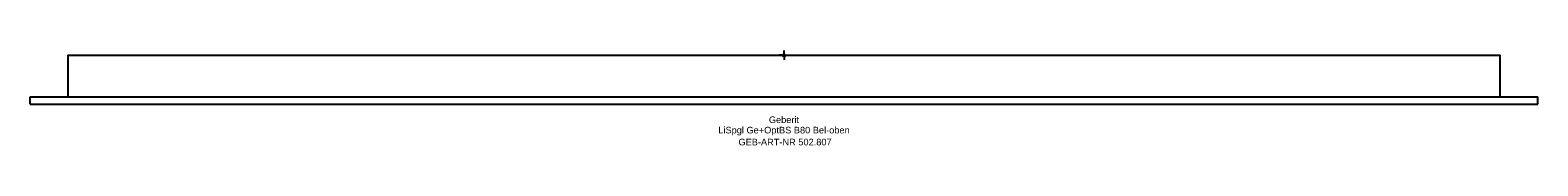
# Model space of a CAD drawing. Header units: millimetres. Extents: x -400 to 400, y -48 to 2.
import ezdxf
from ezdxf.enums import TextEntityAlignment as Align

# ---------------------------------------------------------------- set-up
doc = ezdxf.new("R2010")
doc.units = ezdxf.units.MM
doc.layers.get('0').update_dxf_attribs({"linetype": 'CONTINUOUS'})
for name, color, linetype, lineweight in [('Arbeitspunkt(DIN)', 7, 'CONTINUOUS', 25), ('GEB-ART-NR', 1, 'CONTINUOUS', 18), ('GEB-BEZUG', 2, 'CONTINUOUS', 25), ('GEB-TEXT', 5, 'CONTINUOUS', 18)]:
    doc.layers.add(name, color=color, linetype=linetype, lineweight=lineweight)
doc.layers.add('GEB-KONTUR-A', color=5, linetype='CONTINUOUS')
doc.styles.get("Standard").update_dxf_attribs({"font": 'arial.ttf'})

# ---------------------------------------------------------------- blocks, each defined once
blk = doc.blocks.new('Einfügepunkt')
at = {"layer": 'GEB-BEZUG'}
for p, q in [((-0.71, -0.71), (0.71, 0.71)), ((-0.71, 0.71), (0.71, -0.71))]:
    blk.add_line(p, q, dxfattribs=at)

msp = doc.modelspace()

# ---------------------------------------------------------------- linework, layer by layer
at = {"layer": 'Arbeitspunkt(DIN)', "ltscale": 5}
for q in [(-2.5, 0), (0, 2.5), (0, -2.5), (2.5, 0)]:
    msp.add_line((0, 0), q, dxfattribs=at)
at = {"layer": 'GEB-KONTUR-A', "ltscale": 5}
for p, q in [((-380, 0), (-380, -22)), ((-380, 0), (-377, 0)), ((-377, 0), (377, 0)), ((377, 0), (380, 0)), ((380, -22), (380, 0)), ((-400, -22), (400, -22)), ((-400, -26), (-400, -22)), ((400, -26), (400, -22)), ((-400, -26), (400, -26))]:
    msp.add_line(p, q, dxfattribs=at)

# ---------------------------------------------------------------- block references
at = {"ltscale": 5}
msp.add_blockref('Einfügepunkt', (0, 0), dxfattribs=at)

# ---------------------------------------------------------------- texts
at = {"layer": 'GEB-ART-NR'}
msp.add_text('GEB-ART-NR 502.807', height=3.5, dxfattribs=at).set_placement((0.55, -47.84), align=Align.CENTER)
at = {"layer": 'GEB-TEXT'}
for s, p in [('LiSpgl Ge+OptBS B80 Bel-oben', (0, -41.5)), ('Geberit', (0, -36))]:
    msp.add_text(s, height=3.5, dxfattribs=at).set_placement(p, align=Align.CENTER)

doc.saveas('drawing.dxf')
